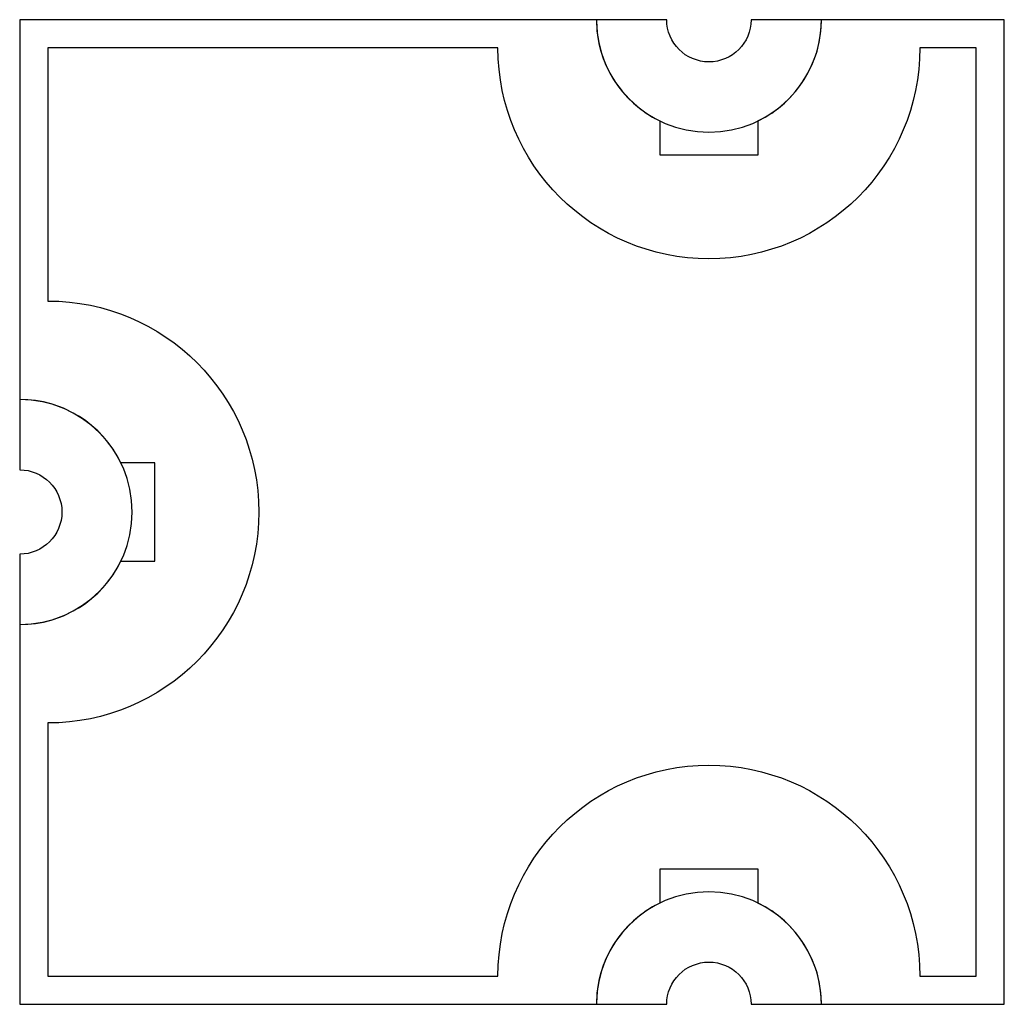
# Model space of a CAD drawing. Extents: x 0 to 0.07, y 0 to 0.07.
import ezdxf

# ---------------------------------------------------------------- set-up
doc = ezdxf.new("R2010")
doc.units = 0
doc.header["$MEASUREMENT"] = 0
for name, color, linetype in [('BOTTOM_SELECTIVE', 23, 'CONTINUOUS'), ('SUBSTRATE', 122, 'CONTINUOUS'), ('TOP', 40, 'CONTINUOUS'), ('TOP_SELECTIVE', 23, 'CONTINUOUS')]:
    doc.layers.add(name, color=color, linetype=linetype)

msp = doc.modelspace()

# ---------------------------------------------------------------- linework, layer by layer
at = {"layer": 'BOTTOM_SELECTIVE'}
for points in [[(0.052, 0.07, -1), (0.046, 0.07), (0.041, 0.07, 1), (0.057, 0.07), (0.052, 0.07)], [(0.068, 0.068), (0.064, 0.068, -1), (0.034, 0.068), (0.002, 0.068), (0.002, 0.05, -1), (0.002, 0.02), (0.002, 0.002), (0.034, 0.002, -1), (0.064, 0.002), (0.068, 0.002), (0.068, 0.068)], [(0, 0.038, -1), (0, 0.032), (0, 0.027, 1), (0, 0.043), (0, 0.038)], [(0.046, 0, -1), (0.052, 0), (0.057, 0, 1), (0.041, 0), (0.046, 0)]]:
    msp.add_lwpolyline(points, format="xyb", close=True, dxfattribs=at)
at = {"layer": 'SUBSTRATE'}
msp.add_lwpolyline([(0, 0.038, -1), (0, 0.032), (0, 0), (0.046, 0, -1), (0.052, 0), (0.07, 0), (0.07, 0.07), (0.052, 0.07, -1), (0.046, 0.07), (0, 0.07), (0, 0.038)], format="xyb", close=True, dxfattribs=at)
at = {"layer": 'TOP'}
for points in [[(0.0525, 0.060758), (0.0525, 0.062806, 0.287008), (0.057, 0.07), (0.052, 0.07, -1), (0.046, 0.07), (0.041, 0.07, 0.287008), (0.0455, 0.062806), (0.0455, 0.060758)], [(0.009597, 0.0385), (0.007194, 0.0385, 0.287008), (0, 0.043), (0, 0.038, -1), (0, 0.032), (0, 0.027, 0.287008), (0.007194, 0.0315), (0.009597, 0.0315)], [(0.0455, 0.007586), (0.0455, 0.007194, 0.287008), (0.041, 0), (0.046, 0, -1), (0.052, 0), (0.057, 0, 0.287008), (0.0525, 0.007194), (0.0525, 0.007586)]]:
    msp.add_lwpolyline(points, format="xyb", dxfattribs=at)
at = {"layer": 'TOP_SELECTIVE'}
for points in [[(0.0525, 0.060403), (0.0525, 0.062806, 0.287008), (0.057, 0.07), (0.052, 0.07, -1), (0.046, 0.07), (0.041, 0.07, 0.287008), (0.0455, 0.062806), (0.0455, 0.060403)], [(0.009597, 0.0385), (0.007194, 0.0385, 0.287008), (0, 0.043), (0, 0.038, -1), (0, 0.032), (0, 0.027, 0.287008), (0.007194, 0.0315), (0.009597, 0.0315)], [(0.0455, 0.009597), (0.0455, 0.007194, 0.287008), (0.041, 0), (0.046, 0, -1), (0.052, 0), (0.057, 0, 0.287008), (0.0525, 0.007194), (0.0525, 0.009597)]]:
    msp.add_lwpolyline(points, format="xyb", close=True, dxfattribs=at)

doc.saveas('drawing.dxf')
